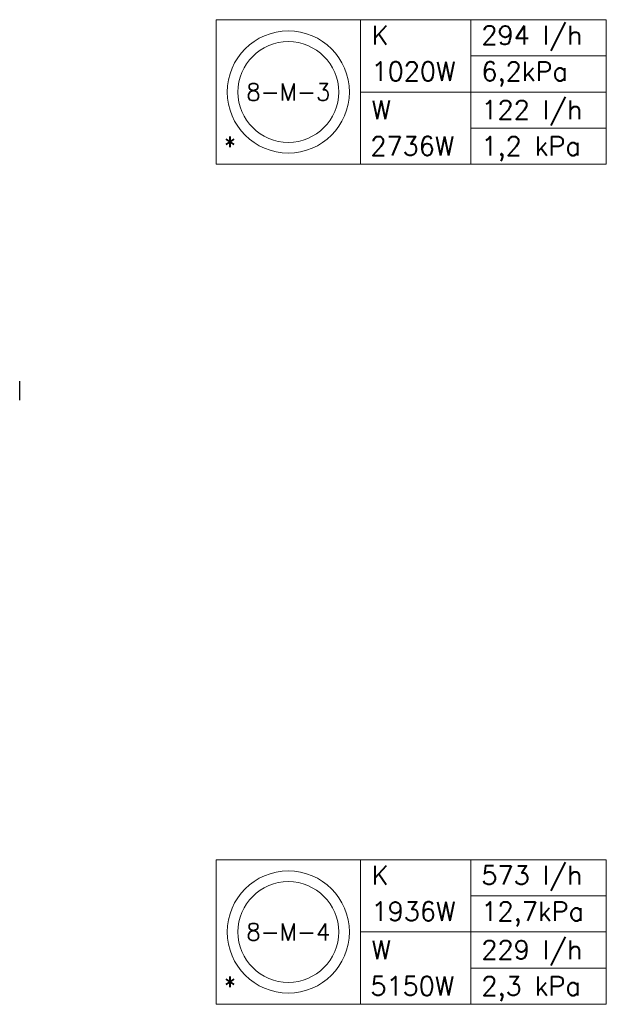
# Model space of a CAD drawing. Extents: x 2603 to 314299, y -540804 to -201914.
# Tile 8 of 15: x 144106 to 147222, y -268823 to -263596. Entities that reach past the tile are written whole.
import ezdxf
from ezdxf.enums import TextEntityAlignment as Align

# ---------------------------------------------------------------- set-up
doc = ezdxf.new("R2010")
doc.units = 0
doc.header["$LTSCALE"] = 25
doc.layers.add('000Vermogens2', color=7, linetype='CONTINUOUS')
doc.layers.add('KP-bandraster', color=5, linetype='CONTINUOUS')
doc.styles.add('VERWOL-1', font='ROMANS.SHX')

msp = doc.modelspace()

# ---------------------------------------------------------------- linework, layer by layer
at = {"layer": '000Vermogens2', "linetype": 'Continuous', "lineweight": 0}
for p, q in [((145148.8512272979, -263595.9994313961), (145148.8512272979, -264363.8521202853)), ((145148.8512272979, -263595.9994313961), (147221.7364160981, -263595.9994313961)), ((145916.7337347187, -263595.9994313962), (145916.7337347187, -264363.8521202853)), ((146501.9735508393, -263979.9257758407), (146501.9735508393, -263595.9994313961)), ((147221.7364160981, -263595.9994313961), (147221.7364160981, -264363.8521202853)), ((146501.9735508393, -263787.9626036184), (147221.7364160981, -263787.9626036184)), ((145916.7337347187, -263979.9257758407), (147221.7364160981, -263979.9257758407)), ((146501.9735508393, -263979.9257758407), (146501.9735508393, -264363.8521202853)), ((146501.9735508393, -264171.8889480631), (147221.7364160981, -264171.8889480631)), ((145148.8512272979, -264363.8521202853), (147221.7364160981, -264363.8521202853)), ((145148.8512272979, -268055.3710256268), (145148.8512272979, -268823.223714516)), ((145148.8512272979, -268055.3710256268), (147221.7364160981, -268055.3710256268)), ((145916.7337347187, -268055.3710256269), (145916.7337347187, -268823.223714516)), ((146501.9735508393, -268439.2973700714), (146501.9735508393, -268055.3710256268)), ((147221.7364160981, -268055.3710256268), (147221.7364160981, -268823.223714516)), ((146501.9735508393, -268247.3341978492), (147221.7364160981, -268247.3341978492)), ((145916.7337347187, -268439.2973700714), (147221.7364160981, -268439.2973700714)), ((146501.9735508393, -268439.2973700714), (146501.9735508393, -268823.223714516)), ((146501.9735508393, -268631.2605422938), (147221.7364160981, -268631.2605422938)), ((145148.8512272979, -268823.223714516), (147221.7364160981, -268823.223714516))]:
    msp.add_line(p, q, dxfattribs=at)
for centre, radius in [((145532.7926776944, -263979.9257758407), 324.2059218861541), ((145532.7926776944, -263979.9257758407), 267.5963877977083), ((145532.7926776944, -268439.2973700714), 324.2059218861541), ((145532.7926776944, -268439.2973700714), 267.5963877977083)]:
    msp.add_circle(centre, radius, dxfattribs=at)
at = {"layer": 'KP-bandraster', "linetype": 'Continuous'}
msp.add_line((144106.0482257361, -265615.4965507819), (144106.0482257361, -265515.4965507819), dxfattribs=at)

# ---------------------------------------------------------------- texts
at = {"layer": '000Vermogens2', "linetype": 'Continuous', "lineweight": 0, "style": 'VERWOL-1'}
for s, p in [('K', (145974.4879928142, -263728.0682956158)), ('294 l/h', (146558.2326013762, -263728.0682956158)), ('6,2kPa', (146558.2326013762, -263920.0313405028)), ('1020W', (145974.4879928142, -263920.0313405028)), ('W', (145974.4879928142, -264124.3792704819)), ('122 l/h', (146558.2326013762, -264124.3792704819)), ('*', (145188.5774198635, -264316.342315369)), ('2736W', (145968.3826740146, -264316.342315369)), ('1,2 kPa', (146558.2326013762, -264316.342315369)), ('K', (145974.4879928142, -268187.4398898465)), ('573 l/h', (146558.2326013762, -268187.4398898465)), ('1936W', (145974.4879928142, -268379.4029347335)), ('12,7kPa', (146558.2326013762, -268379.4029347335)), ('W', (145974.4879928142, -268583.7508647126)), ('229 l/h', (146558.2326013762, -268583.7508647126)), ('*', (145188.5774198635, -268775.7139095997)), ('5150W', (145968.3826740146, -268775.7139095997)), ('2,3 kPa', (146558.2326013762, -268775.7139095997))]:
    msp.add_text(s, height=100, dxfattribs=at).set_placement(p)
for s, p in [('8-M-3', (145532.7926776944, -263979.9257758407)), ('8-M-4', (145532.7926776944, -268439.2973700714))]:
    msp.add_text(s, height=90, dxfattribs=at).set_placement(p, align=Align.MIDDLE_CENTER)

doc.saveas('drawing.dxf')
